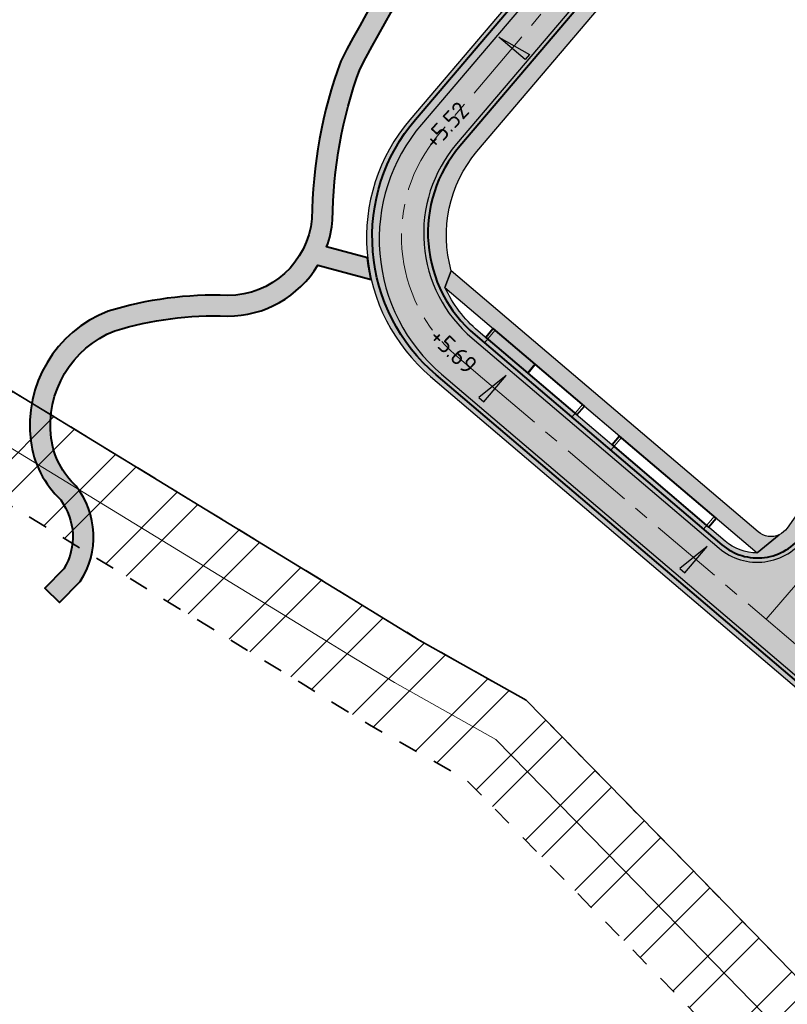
# Model space of a CAD drawing. Header units: metres. Extents: x 207669 to 209690, y 476021 to 477293.
# Tile 3 of 49: x 207776 to 207854, y 477030 to 477130. Entities that reach past the tile are written whole.
import ezdxf
from ezdxf.lldxf.tags import DXFTag

# ---------------------------------------------------------------- set-up
doc = ezdxf.new("R2010")
doc.units = ezdxf.units.M
doc.linetypes.add('AM-AS', pattern=[16, 10, -2, 2, -2])
doc.linetypes.add('NLCS-HIDDEN', pattern=[4, 2, -2])
doc.layers.get('0').update_dxf_attribs({"linetype": 'CONTINUOUS'})
for name, color, linetype, lineweight, true_color in [('B-OI-KL-BRANDSTOF_Orientatieverzoek_gasunieoost_0000541420-G', 40, 'KL-BRANDSTOF-N', 18, 0xffbf00), ('N-WE-AM-AS_WEG-G', 7, 'AM-AS', 18, 0xd60000), ('N-WE-VH-FUNDERING_GRANULAAT-G', 7, 'CONTINUOUS', 40, 0x99004c), ('N-WE-VH-FUNDERING_GRANULAAT_2-G', 7, 'CONTINUOUS', 15, 0x99004c), ('N-WE-VH-FUNDERING_ZANDBED-BREED-G', 7, 'CONTINUOUS', 30, 0xa57c00), ('N-WE-VH-FUNDERING_ZANDBED_BREED-A', 7, 'CONTINUOUS', 40, 0xa57c00), ('N-WE-VH-FUNDERING_ZANDBED_LANGSPARKEERVAKKEN-G', 1, 'CONTINUOUS', 40, 0xff0000), ('N-WE-VH-FUNDERING_ZANDBED_OVERIG-A', 7, 'CONTINUOUS', 40, 0x0007d1), ('N-WE-VH-FUNDERING_ZANDBED_OVERIG-G', 7, 'CONTINUOUS', 40, 0x0007d1), ('N-WE-VH-FUNDERING_ZANDBED_SMAL-A', 7, 'CONTINUOUS', 40, 0xa4de1b), ('N-WE-VH-FUNDERING_ZANDBED_SMAL-G', 7, 'CONTINUOUS', 30, 0x931077), ('N-WE-VH-FUNDERING_ZANDBED_VOETPAD-A', 220, 'CONTINUOUS', 40, 0xff00bf), ('T-WE-AL-HOOGTELABEL_WEG_ASFALT', 7, 'CONTINUOUS', 18, 0x0b05c2)]:
    doc.layers.add(name, color=color, linetype=linetype, lineweight=lineweight, true_color=true_color)
for name, color, linetype, lineweight in [('B-OI-KL-VEILIGHEIDSZONE-G', 252, 'NLCS-HIDDEN', 35), ('N-WE-IE-TERREINAFSCHEIDING_KUNSTMATIG_HEKWERK_HOOG-G', 210, 'IE-TERREINAFSCHEIDING-KUNSTMATIG', 35), ('T-WE-VH-KANTVERHARDING_BOUWWEG-G', 60, 'CONTINUOUS', 25), ('T-WE-VH-VERHARDING_ASFALT_BOUWWEG-70MM-A', 252, 'CONTINUOUS', 18), ('T-WE-VH-VERKANTING-S', 7, 'CONTINUOUS', 25)]:
    doc.layers.add(name, color=color, linetype=linetype, lineweight=lineweight)
doc.styles.add('NLCS-ISO-M200-T18', font='NLCS-ISO.ttf', dxfattribs={"height": 0.36})
doc.styles.get("Standard").update_dxf_attribs({"font": 'isocp.shx'})
doc.linetypes.add('IE-TERREINAFSCHEIDING-KUNSTMATIG', pattern='A,4,[82,NLCS.shx,S=0.75,R=90,X=0,Y=0],4,-2', length=10)
tags = doc.linetypes.add('KL-BRANDSTOF-N', pattern='A,4,-0.5,[105,NLCS.SHX,S=0.5,R=0,X=0.75,Y=0],-2,4,-1,["B",Standard,S=1,R=0,X=-0.15,Y=-0.5],-1.5', length=13).pattern_tags.tags
tags[18] = DXFTag(74, 10)

# ---------------------------------------------------------------- blocks, each defined once
blk = doc.blocks.new('A$C78FE763D')
at = {"layer": 'B-OI-KL-VEILIGHEIDSZONE-G'}
h = blk.add_hatch(dxfattribs=at)
h.set_pattern_fill('ANSI32', color=256, scale=0.75)
h.set_pattern_definition([(45, (0, 0), (-5.051394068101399, 5.051394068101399), []), (45, (3.3675975, 0), (-5.051394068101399, 5.051394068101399), [])])
h.paths.add_polyline_path([(209050.9375881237, 476518.5396431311), (209043.125532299, 476518.8796438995), (209004.4717691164, 476520.7480644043), (208998.0385089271, 476520.8455989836), (208994.4349887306, 476520.9688748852), (208992.935653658, 476521.1809657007), (208987.1141704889, 476522.9398933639), (208984.2464321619, 476523.7645453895), (208982.2472676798, 476524.1575529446), (208961.5809573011, 476528.4629516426), (208946.5220461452, 476532.563855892), (208941.2051906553, 476533.782514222), (208903.1010240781, 476542.5168446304), (208854.3198681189, 476553.4830269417), (208805.5441397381, 476564.3659582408), (208756.842541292, 476575.5088327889), (208708.1580406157, 476586.8421821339), (208659.4445053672, 476597.9561975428), (208645.9421921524, 476601.2015875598), (208635.8122818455, 476603.0898383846), (208626.3864741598, 476604.9618731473), (208620.0089611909, 476606.6876323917), (208616.8738774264, 476607.6539789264), (208608.5085805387, 476607.3317409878), (208607.7147462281, 476607.388227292), (208593.7159588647, 476606.8106741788), (208573.1718238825, 476606.1685136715), (208551.5354744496, 476605.2313140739), (208514.8965904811, 476605.0346582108), (208505.7717838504, 476604.8736203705), (208485.9502657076, 476604.3007499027), (208475.047726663, 476604.1278963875), (208473.2836551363, 476604.2170161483), (208435.3275707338, 476609.0187374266), (208410.2766025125, 476612.2382755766), (208386.3403179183, 476615.1490799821), (208372.1225659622, 476616.7944344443), (208370.8679237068, 476617.0666386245), (208366.7919455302, 476618.1427362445), (208347.1206601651, 476622.9592522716), (208332.5732144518, 476626.4223583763), (208314.8127730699, 476630.7675542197), (208307.5733359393, 476632.8400167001), (208304.1866016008, 476633.9158244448), (208301.7785627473, 476634.9618108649), (208265.737801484, 476652.8223577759), (208252.2084358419, 476659.8116686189), (208236.1466094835, 476668.5299794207), (208217.2765463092, 476679.2130734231), (208211.238871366, 476682.4328276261), (208206.9135463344, 476684.6223727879), (208201.0043056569, 476689.0424139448), (208194.8743833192, 476694.0181090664), (208188.0278762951, 476699.6469287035), (208179.7819454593, 476706.5954438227), (208167.5172268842, 476716.7875479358), (208160.0162014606, 476723.1235963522), (208143.7253530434, 476737.7180011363), (208140.7841958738, 476740.296256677), (208137.2494930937, 476743.7516149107), (208127.3442713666, 476753.6668096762), (208117.6775741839, 476763.4073517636), (208110.7673497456, 476770.4858983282), (208107.1789824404, 476774.0473304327), (208073.4188309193, 476808.9680776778), (208037.0226775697, 476846.8302774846), (208005.6460867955, 476879.2423167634), (207982.4240652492, 476903.0248457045), (207966.6406611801, 476918.9412363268), (207943.1172987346, 476943.0761142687), (207919.053827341, 476967.866388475), (207894.2855795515, 476993.4698702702), (207890.7679384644, 476996.8277555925), (207867.5642186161, 477020.3765344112), (207844.3344498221, 477044.2101672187), (207827.8124503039, 477061.0787171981), (207816.9714566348, 477067.1797366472), (207812.3269095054, 477070.0203660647), (207810.1095525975, 477071.3769726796), (207764.5498415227, 477099.2176252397), (207755.4859131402, 477103.8493892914), (207745.7668134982, 477107.4289707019), (207725.8028753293, 477114.6722316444), (207702.275920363, 477123.4861027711), (207695.2540454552, 477126.1533678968), (207691.7030862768, 477116.8050691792), (207698.746329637, 477114.1296872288), (207722.3433746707, 477105.2895583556), (207742.3334365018, 477098.036819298), (207751.4683368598, 477094.6724007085), (207759.6604084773, 477090.4861647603), (207804.8906974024, 477062.8468173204), (207807.1093404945, 477061.4894239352), (207811.9087933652, 477058.5540533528), (207821.6657996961, 477053.0630728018), (207837.1818001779, 477037.2216227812), (207860.4220313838, 477013.3772555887), (207883.7523115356, 476989.7000344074), (207887.2366704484, 476986.3739197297), (207911.8724226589, 476960.9074015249), (207935.9489512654, 476936.1036757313), (207959.5095888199, 476911.9305536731), (207975.2961847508, 476896.0109442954), (207998.4761632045, 476872.2714732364), (208029.8255724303, 476839.8875125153), (208066.2194190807, 476802.0277123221), (208100.0612675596, 476767.0224595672), (208103.6669002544, 476763.4438916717), (208110.5506758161, 476756.3924382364), (208120.2579786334, 476746.6109803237), (208130.2167569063, 476736.6421750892), (208133.9880541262, 476732.9555333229), (208137.0928969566, 476730.2337888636), (208153.4520485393, 476715.5781936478), (208161.0950231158, 476709.1222420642), (208173.3643045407, 476698.9263461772), (208181.6303737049, 476691.9608612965), (208188.5478666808, 476686.2736809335), (208194.855944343, 476681.1533760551), (208201.6207036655, 476676.093417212), (208206.6273786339, 476673.5589623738), (208212.4597036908, 476670.4487165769), (208231.2976405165, 476659.7838105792), (208247.5278141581, 476650.9741213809), (208261.222448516, 476643.899432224), (208297.5636872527, 476625.889979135), (208300.6716483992, 476624.5399655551), (208304.6829140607, 476623.2657732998), (208312.2474769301, 476621.1002357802), (208330.2270355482, 476616.7014316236), (208344.7735898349, 476613.2385377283), (208364.3263044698, 476608.4510537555), (208368.5303262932, 476607.3411513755), (208370.4836840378, 476606.9173555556), (208385.1619320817, 476605.2187100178), (208409.0356474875, 476602.3155144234), (208434.0626792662, 476599.0990525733), (208472.4025948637, 476594.2487738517), (208474.874523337, 476594.1238936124), (208486.1739842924, 476594.3030400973), (208506.0044661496, 476594.8761696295), (208515.0116595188, 476595.035131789), (208551.7787755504, 476595.2324759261), (208573.5444261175, 476596.1752763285), (208594.0782911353, 476596.8171158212), (208607.5655037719, 476597.3735627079), (208608.3456694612, 476597.3180490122), (208615.5563725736, 476597.5958110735), (208617.2292888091, 476597.0801576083), (208624.1037758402, 476595.2199168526), (208633.9219681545, 476593.2699516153), (208643.8560578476, 476591.4182024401), (208657.1637446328, 476588.2195924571), (208705.9122093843, 476577.097607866), (208754.5937087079, 476565.764957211), (208803.3401102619, 476554.6118317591), (208852.1343818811, 476543.7247630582), (208900.8872259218, 476532.7649453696), (208938.9710593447, 476524.0352757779), (208944.0902038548, 476522.8619341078), (208959.2452926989, 476518.7348383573), (208980.2629823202, 476514.3562370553), (208981.8958178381, 476514.0352446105), (208984.2860795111, 476513.3478966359), (208990.776596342, 476511.3868242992), (208993.5612612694, 476510.9929151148), (208997.7917410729, 476510.8481910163), (209004.1544808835, 476510.7517255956), (209042.666717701, 476508.8901461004), (209050.5027740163, 476508.5491007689)])
at = {"layer": 'B-OI-KL-BRANDSTOF_Orientatieverzoek_gasunieoost_0000541420-G', "flags": 128}
blk.add_lwpolyline([(209050.72018107, 476513.54437195), (209042.896125, 476513.884895), (209004.313125, 476515.749895), (208997.915125, 476515.846895), (208993.998125, 476515.980895), (208991.856125, 476516.2838949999), (208985.700125, 476518.1438949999), (208983.071125, 476518.899895), (208981.255125, 476519.2568949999), (208960.413125, 476523.5988949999), (208945.306125, 476527.7128949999), (208940.088125, 476528.9088949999), (208901.994125, 476537.640895), (208853.227125, 476548.6038949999), (208804.442125, 476559.488895), (208755.718125, 476570.6368949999), (208707.035125, 476581.9698949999), (208658.304125, 476593.0878949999), (208644.899125, 476596.309895), (208634.867125, 476598.179895), (208625.245125, 476600.090895), (208618.619125, 476601.883895), (208616.215125, 476602.624895), (208608.427125, 476602.324895), (208607.640125, 476602.380895), (208593.897125, 476601.813895), (208573.358125, 476601.171895), (208551.657125, 476600.231895), (208514.954125, 476600.0348949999), (208505.888125, 476599.874895), (208486.062125, 476599.301895), (208474.961125, 476599.1258949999), (208472.843125, 476599.232895), (208434.695125, 476604.058895), (208409.656125, 476607.276895), (208385.751125, 476610.183895), (208371.303125, 476611.855895), (208369.699125, 476612.203895), (208365.559125, 476613.296895), (208345.947125, 476618.0988949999), (208331.400125, 476621.5618949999), (208313.530125, 476625.933895), (208306.128125, 476628.052895), (208302.429125, 476629.227895), (208299.671125, 476630.4258949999), (208263.480125, 476648.3608949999), (208249.868125, 476655.3928949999), (208233.722125, 476664.156895), (208214.868125, 476674.830895), (208208.933125, 476677.9958949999), (208204.267125, 476680.357895), (208197.930125, 476685.097895), (208191.711125, 476690.145895), (208184.829125, 476695.803895), (208176.573125, 476702.760895), (208164.306125, 476712.954895), (208156.734125, 476719.350895), (208140.409125, 476733.975895), (208137.386125, 476736.6258949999), (208133.733125, 476740.1968949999), (208123.801125, 476750.138895), (208114.114125, 476759.899895), (208107.217125, 476766.964895), (208103.620125, 476770.5348949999), (208069.819125, 476805.497895), (208033.424125, 476843.358895), (208002.061125, 476875.7568949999), (207978.860125, 476899.5178949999), (207963.075125, 476915.4358949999), (207939.533125, 476939.589895), (207915.463125, 476964.3868949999), (207890.761125, 476989.921895), (207887.260125, 476993.263895), (207863.993125, 477016.8768949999), (207840.758125, 477040.715895), (207824.739125, 477057.070895), (207814.440125, 477062.866895), (207809.718125, 477065.754895), (207807.500125, 477067.111895), (207762.105125, 477094.851895), (207753.477125, 477099.260895), (207744.050125, 477102.732895), (207724.073125, 477109.980895), (207700.511125, 477118.807895), (207693.478565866, 477121.479218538)], dxfattribs=at)
at = {"layer": 'B-OI-KL-VEILIGHEIDSZONE-G', "flags": 128}
blk.add_lwpolyline([(209050.9375881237, 476518.5396431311), (209043.125532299, 476518.8796438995), (209004.4717691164, 476520.7480644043), (208998.0385089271, 476520.8455989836), (208994.4349887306, 476520.9688748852), (208992.935653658, 476521.1809657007), (208987.1141704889, 476522.9398933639), (208984.2464321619, 476523.7645453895), (208982.2472676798, 476524.1575529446), (208961.5809573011, 476528.4629516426), (208946.5220461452, 476532.563855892), (208941.2051906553, 476533.782514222), (208903.1010240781, 476542.5168446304), (208854.3198681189, 476553.4830269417), (208805.5441397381, 476564.3659582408), (208756.842541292, 476575.5088327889), (208708.1580406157, 476586.8421821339), (208659.4445053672, 476597.9561975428), (208645.9421921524, 476601.2015875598), (208635.8122818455, 476603.0898383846), (208626.3864741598, 476604.9618731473), (208620.0089611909, 476606.6876323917), (208616.8738774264, 476607.6539789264), (208608.5085805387, 476607.3317409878), (208607.7147462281, 476607.388227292), (208593.7159588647, 476606.8106741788), (208573.1718238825, 476606.1685136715), (208551.5354744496, 476605.2313140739), (208514.8965904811, 476605.0346582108), (208505.7717838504, 476604.8736203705), (208485.9502657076, 476604.3007499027), (208475.047726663, 476604.1278963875), (208473.2836551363, 476604.2170161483), (208435.3275707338, 476609.0187374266), (208410.2766025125, 476612.2382755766), (208386.3403179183, 476615.1490799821), (208372.1225659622, 476616.7944344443), (208370.8679237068, 476617.0666386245), (208366.7919455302, 476618.1427362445), (208347.1206601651, 476622.9592522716), (208332.5732144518, 476626.4223583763), (208314.8127730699, 476630.7675542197), (208307.5733359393, 476632.8400167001), (208304.1866016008, 476633.9158244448), (208301.7785627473, 476634.9618108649), (208265.737801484, 476652.8223577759), (208252.2084358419, 476659.8116686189), (208236.1466094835, 476668.5299794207), (208217.2765463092, 476679.2130734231), (208211.238871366, 476682.4328276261), (208206.9135463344, 476684.6223727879), (208201.0043056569, 476689.0424139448), (208194.8743833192, 476694.0181090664), (208188.0278762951, 476699.6469287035), (208179.7819454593, 476706.5954438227), (208167.5172268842, 476716.7875479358), (208160.0162014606, 476723.1235963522), (208143.7253530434, 476737.7180011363), (208140.7841958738, 476740.296256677), (208137.2494930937, 476743.7516149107), (208127.3442713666, 476753.6668096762), (208117.6775741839, 476763.4073517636), (208110.7673497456, 476770.4858983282), (208107.1789824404, 476774.0473304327), (208073.4188309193, 476808.9680776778), (208037.0226775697, 476846.8302774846), (208005.6460867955, 476879.2423167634), (207982.4240652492, 476903.0248457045), (207966.6406611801, 476918.9412363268), (207943.1172987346, 476943.0761142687), (207919.053827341, 476967.866388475), (207894.2855795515, 476993.4698702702), (207890.7679384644, 476996.8277555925), (207867.5642186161, 477020.3765344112), (207844.3344498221, 477044.2101672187), (207827.8124503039, 477061.0787171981), (207816.9714566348, 477067.1797366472), (207812.3269095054, 477070.0203660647), (207810.1095525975, 477071.3769726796), (207764.5498415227, 477099.2176252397), (207755.4859131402, 477103.8493892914), (207745.7668134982, 477107.4289707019), (207725.8028753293, 477114.6722316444), (207702.275920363, 477123.4861027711), (207695.2540454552, 477126.1533678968), (207691.7030862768, 477116.8050691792), (207698.746329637, 477114.1296872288), (207722.3433746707, 477105.2895583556), (207742.3334365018, 477098.036819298), (207751.4683368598, 477094.6724007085), (207759.6604084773, 477090.4861647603), (207804.8906974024, 477062.8468173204), (207807.1093404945, 477061.4894239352), (207811.9087933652, 477058.5540533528), (207821.6657996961, 477053.0630728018), (207837.1818001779, 477037.2216227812), (207860.4220313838, 477013.3772555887), (207883.7523115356, 476989.7000344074), (207887.2366704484, 476986.3739197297), (207911.8724226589, 476960.9074015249), (207935.9489512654, 476936.1036757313), (207959.5095888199, 476911.9305536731), (207975.2961847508, 476896.0109442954), (207998.4761632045, 476872.2714732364), (208029.8255724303, 476839.8875125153), (208066.2194190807, 476802.0277123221), (208100.0612675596, 476767.0224595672), (208103.6669002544, 476763.4438916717), (208110.5506758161, 476756.3924382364), (208120.2579786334, 476746.6109803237), (208130.2167569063, 476736.6421750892), (208133.9880541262, 476732.9555333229), (208137.0928969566, 476730.2337888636), (208153.4520485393, 476715.5781936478), (208161.0950231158, 476709.1222420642), (208173.3643045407, 476698.9263461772), (208181.6303737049, 476691.9608612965), (208188.5478666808, 476686.2736809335), (208194.855944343, 476681.1533760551), (208201.6207036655, 476676.093417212), (208206.6273786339, 476673.5589623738), (208212.4597036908, 476670.4487165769), (208231.2976405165, 476659.7838105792), (208247.5278141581, 476650.9741213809), (208261.222448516, 476643.899432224), (208297.5636872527, 476625.889979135), (208300.6716483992, 476624.5399655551), (208304.6829140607, 476623.2657732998), (208312.2474769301, 476621.1002357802), (208330.2270355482, 476616.7014316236), (208344.7735898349, 476613.2385377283), (208364.3263044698, 476608.4510537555), (208368.5303262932, 476607.3411513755), (208370.4836840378, 476606.9173555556), (208385.1619320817, 476605.2187100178), (208409.0356474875, 476602.3155144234), (208434.0626792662, 476599.0990525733), (208472.4025948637, 476594.2487738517), (208474.874523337, 476594.1238936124), (208486.1739842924, 476594.3030400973), (208506.0044661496, 476594.8761696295), (208515.0116595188, 476595.035131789), (208551.7787755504, 476595.2324759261), (208573.5444261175, 476596.1752763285), (208594.0782911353, 476596.8171158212), (208607.5655037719, 476597.3735627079), (208608.3456694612, 476597.3180490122), (208615.5563725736, 476597.5958110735), (208617.2292888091, 476597.0801576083), (208624.1037758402, 476595.2199168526), (208633.9219681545, 476593.2699516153), (208643.8560578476, 476591.4182024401), (208657.1637446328, 476588.2195924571), (208705.9122093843, 476577.097607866), (208754.5937087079, 476565.764957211), (208803.3401102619, 476554.6118317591), (208852.1343818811, 476543.7247630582), (208900.8872259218, 476532.7649453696), (208938.9710593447, 476524.0352757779), (208944.0902038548, 476522.8619341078), (208959.2452926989, 476518.7348383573), (208980.2629823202, 476514.3562370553), (208981.8958178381, 476514.0352446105), (208984.2860795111, 476513.3478966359), (208990.776596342, 476511.3868242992), (208993.5612612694, 476510.9929151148), (208997.7917410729, 476510.8481910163), (209004.1544808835, 476510.7517255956), (209042.666717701, 476508.8901461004), (209050.5027740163, 476508.5491007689)], close=True, dxfattribs=at)
blk = doc.blocks.new('A$C2E540381')
h = blk.add_hatch(color=256)
h.dxf.hatch_style = 1
h.paths.add_polyline_path([(0, 0), (7.001237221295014, 0), (-2.91038304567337e-11, 1.869999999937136)])
at = {"flags": 128}
blk.add_lwpolyline([(0, 0), (7.001237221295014, 0), (-2.91038304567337e-11, 1.869999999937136)], close=True, dxfattribs=at)

msp = doc.modelspace()

# ---------------------------------------------------------------- hatches: boundary and pattern name
at = {"layer": 'N-WE-VH-FUNDERING_ZANDBED_BREED-A', "transparency": 33554559}
h = msp.add_hatch(color=256, dxfattribs=at)
h.dxf.hatch_style = 1
edge = h.paths.add_edge_path(flags=16)
edge.add_arc((208018.7845404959, 476941.9416020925), 23.79784241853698, 2.319868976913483, 68.45130498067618, ccw=False)
edge.add_arc((207992.9401543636, 476940.8946074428), 49.6634275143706, -44.537330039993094, 2.319868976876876, ccw=False)
edge.add_arc((207975.0359779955, 476959.1559325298), 75.23482617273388, 302.0107321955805, 315.1130849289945, ccw=False)
edge.add_line((208014.9163120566, 476895.3606503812), (208013.122737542, 476893.0276360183))
edge.add_arc((208012.7492379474, 476898.1139409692), 5.100000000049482, 234.31241061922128, 274.1998286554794, ccw=False)
edge.add_line((208009.774074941, 476893.9716704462), (207985.8857599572, 476911.1293212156))
edge.add_arc((207988.8317546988, 476915.2309812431), 5.049999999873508, 214.057908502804, 234.31241061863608, ccw=False)
edge.add_line((207984.6479712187, 476912.4028271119), (207974.9491909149, 476926.7505588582))
edge.add_arc((207979.174397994, 476929.6067145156), 5.10000000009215, 174.1134030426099, 214.0579085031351, ccw=False)
edge.add_line((207974.1012911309, 476930.1297697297), (207976.5079837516, 476932.3365274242))
edge.add_line((207976.5079837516, 476932.3365274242), (207987.8577930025, 476944.791240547))
edge.add_arc((208049.9804324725, 476888.2579610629), 83.99544049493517, 116.50385453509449, 137.6969592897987, ccw=False)
edge.add_arc((208020.7404048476, 476946.8945045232), 18.47274637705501, 68.45130498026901, 116.50385453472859, ccw=False)
edge = h.paths.add_edge_path(flags=16)
edge.add_arc((207950.9388624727, 477049.6280640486), 37.53249998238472, 305.8214969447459, 358.8807534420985, ccw=False)
edge.add_arc((208022.9212658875, 476938.7720458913), 94.70726443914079, 121.8779908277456, 149.2630944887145)
edge.add_arc((207938.4936721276, 476988.9750646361), 3.518809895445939, 313.33145217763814, 329.26309448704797, ccw=False)
edge.add_arc((207939.535906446, 476987.870288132), 1.999999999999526, 214.0579085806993, 313.33145217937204, ccw=False)
edge.add_line((207937.878962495, 476986.7502270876), (207937.0909030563, 476984.8804810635))
edge.add_arc((207938.4964469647, 476989.7829749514), 5.099999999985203, 214.0579084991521, 254.0024146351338, ccw=False)
edge.add_line((207934.2712398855, 476986.9268192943), (207909.4248063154, 477023.6829837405))
edge.add_arc((207913.6500133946, 477026.5391393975), 5.09999999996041, 174.1134017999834, 214.0579084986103, ccw=False)
edge.add_line((207908.5769065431, 477027.0621947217), (207910.7629846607, 477028.895780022))
edge.add_arc((207951.2488938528, 477005.1332987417), 46.94426865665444, 128.6299866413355, 149.5899578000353, ccw=False)
edge.add_arc((207862.439417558, 477114.1293349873), 93.65498082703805, 309.4451683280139, 332.8796175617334)
edge.add_arc((207965.0096183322, 477061.8722859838), 21.46109186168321, 30.11757463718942, 153.5374305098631, ccw=False)
edge.add_arc((207952.0866587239, 477053.779186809), 36.7039722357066, -7.647124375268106, 30.923212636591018, ccw=False)
edge = h.paths.add_edge_path(flags=16)
edge.add_arc((207924.3592697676, 477029.9185181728), 85.2596023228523, 121.1031986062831, 145.2237219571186)
edge.add_arc((207852.6855038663, 477079.6890865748), 1.999999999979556, 294.3579977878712, 325.2237219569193, ccw=False)
edge.add_line((207853.5103773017, 477077.8671140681), (207851.2906661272, 477076.0183202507))
edge.add_arc((207851.3290830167, 477081.1181755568), 5.099999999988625, 229.6238971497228, 269.5684026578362, ccw=False)
edge.add_line((207848.0252916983, 477077.2329518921), (207822.9577107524, 477098.549113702))
edge.add_arc((207831.4439198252, 477108.5288058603), 13.10000000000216, 205.0134647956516, 229.6238971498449, ccw=False)
edge.add_line((207819.572589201, 477102.9897166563), (207820.2180752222, 477104.672360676))
edge.add_arc((207833.0127928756, 477108.2725821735), 13.2915911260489, 140.0836640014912, 195.7157219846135, ccw=False)
edge.add_line((207822.8183786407, 477116.8013753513), (207868.0195344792, 477169.9574566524))
edge.add_arc((207886.4104747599, 477151.8822228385), 25.78644531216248, 84.96140506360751, 135.4960267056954, ccw=False)
edge.add_arc((207882.984591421, 477140.0828944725), 37.91560423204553, 49.257470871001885, 81.36805577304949, ccw=False)
edge.add_arc((207894.6428723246, 477152.9501516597), 20.56242125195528, 2.0518782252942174, 50.469494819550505, ccw=False)
edge.add_arc((207879.2698302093, 477153.7302654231), 35.92230591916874, 335.5284907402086, 359.92999724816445, ccw=False)
edge.add_arc((207826.0890470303, 477182.593217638), 96.37526378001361, 304.2401094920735, 333.00668583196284, ccw=False)
edge = h.paths.add_edge_path()
edge.add_arc((207965.005917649, 477061.8894530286), 28.7200000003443, 32.12410697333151, 153.0069464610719)
edge.add_arc((207862.4447317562, 477114.131325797), 86.3800005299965, 309.1708019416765, 333.0069464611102, ccw=False)
edge.add_arc((207951.2488955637, 477005.1333027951), 54.21426865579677, 129.1708019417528, 146.2481467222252)
edge.add_arc((207901.9319495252, 477038.0881400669), 5.100000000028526, 293.9446099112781, 326.2481467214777, ccw=False)
edge.add_line((207904.0018013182, 477033.4270550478), (207901.8935327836, 477032.9882847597))
edge.add_arc((207901.9319495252, 477038.0881400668), 5.099999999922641, 229.6238969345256, 269.5684043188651, ccw=False)
edge.add_line((207898.6281581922, 477034.2029164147), (207860.5092017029, 477066.6172866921))
edge.add_arc((207863.8129930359, 477070.5025103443), 5.099999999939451, 189.6793914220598, 229.6238969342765, ccw=False)
edge.add_line((207858.7855965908, 477069.6450227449), (207858.8798555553, 477071.7964016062))
edge.add_arc((207863.812993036, 477070.5025103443), 5.100000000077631, 146.1675124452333, 165.3031853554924, ccw=False)
edge.add_arc((207924.3521430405, 477029.9253527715), 77.97999999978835, 122.7259849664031, 146.1675124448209, ccw=False)
edge.add_arc((207826.17520426, 477182.6992009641), 103.6199999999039, 302.7259849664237, 331.4867935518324)
edge.add_arc((207879.2491134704, 477153.8665777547), 43.21999999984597, 331.4867935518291, 356.8038714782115)
edge.add_arc((207894.6750815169, 477153.0051778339), 27.76999999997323, 356.8038714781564, 407.9181540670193)
edge.add_arc((207883.0137495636, 477140.0911026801), 45.17000000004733, 47.91815406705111, 74.77564179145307)
edge.add_arc((207886.2699822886, 477152.0559239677), 32.76999999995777, 74.77564179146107, 139.62389708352)
edge.add_line((207861.3055157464, 477173.2844027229), (207816.0074426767, 477120.0143477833))
edge.add_arc((207830.1009010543, 477108.03000671), 18.50000000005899, 139.6238970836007, 229.6238971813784)
edge.add_line((207818.1165600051, 477093.936548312), (207901.3480945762, 477023.1607977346))
edge.add_arc((207895.4530943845, 477016.22833982), 9.099999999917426, 34.05790846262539, 49.62389718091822, ccw=False)
edge.add_line((207902.9921893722, 477021.3246175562), (207979.2186577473, 476908.5602402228))
edge.add_arc((207988.249002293, 476914.664572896), 10.8999999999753, 214.0579084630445, 234.3124106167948)
edge.add_line((207981.8903205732, 476905.8114849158), (208074.1329226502, 476839.5587436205))
edge.add_arc((208081.6583349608, 476850.0362514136), 12.89999999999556, 234.3124106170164, 299.0336792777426)
edge.add_line((208087.9190100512, 476838.757335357), (208106.6218757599, 476849.1388795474))
edge.add_line((208106.6218757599, 476849.1388795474), (208104.8438712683, 476852.3420426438))
edge.add_line((208104.8438712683, 476852.3420426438), (208121.1081889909, 476861.1922391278))
edge.add_line((208121.1081889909, 476861.1922391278), (208119.0545768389, 476864.9610650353))
edge.add_line((208119.0545768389, 476864.9610650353), (208083.0215202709, 476844.9599178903))
edge.add_arc((208080.5463696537, 476849.4190242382), 5.100000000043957, 234.31241061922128, 299.03367927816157, ccw=False)
edge.add_line((208077.5712066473, 476845.2767537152), (208023.5008730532, 476884.1124732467))
edge.add_arc((208026.4760360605, 476888.2547437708), 5.10000000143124, 194.3679054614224, 234.3124106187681, ccw=False)
edge.add_line((208021.5355522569, 476886.9891925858), (208021.4536448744, 476889.1410771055))
edge.add_arc((208026.4760360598, 476888.2547437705), 5.099999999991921, 125.81933538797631, 169.9916992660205, ccw=False)
edge.add_arc((207976.3685280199, 476957.6811223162), 80.51999999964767, 305.8193353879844, 314.6490656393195)
edge.add_arc((207992.9537240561, 476940.8915043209), 56.91999999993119, 314.6490656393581, 362.324848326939)
edge.add_arc((208018.7824468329, 476941.9401127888), 31.0699999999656, 2.324848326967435, 68.30494295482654)
edge.add_arc((208020.7416798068, 476946.864684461), 25.76999999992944, 68.3049429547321, 116.5152425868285)
edge.add_arc((208049.983229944, 476888.2542608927), 91.2700000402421, 116.5152425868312, 137.6969596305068)
edge.add_line((207982.4803595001, 476949.6836951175), (207973.6291480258, 476939.9573776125))
edge.add_arc((207969.8572115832, 476943.3899415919), 5.099999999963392, 278.37862011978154, 317.6969596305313, ccw=False)
edge.add_line((207970.600352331, 476938.3443750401), (207968.4516676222, 476938.4874477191))
edge.add_arc((207969.8572115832, 476943.3899415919), 5.099999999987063, 214.057908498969, 254.0024140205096, ccw=False)
edge.add_line((207965.632004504, 476940.5337859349), (207943.8047829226, 476972.8235285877))
edge.add_arc((207948.0299900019, 476975.6796842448), 5.099999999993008, 174.113402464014, 214.0579084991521, ccw=False)
edge.add_line((207942.9568831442, 476976.2027395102), (207943.6250031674, 476978.2499159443))
edge.add_arc((207948.0299900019, 476975.6796842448), 5.100000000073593, 134.6952792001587, 149.7371965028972, ccw=False)
edge.add_arc((207928.428011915, 476995.4912807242), 22.76999999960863, 314.6952792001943, 329.018669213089)
edge.add_arc((208022.9492039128, 476938.7391286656), 87.4800000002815, 122.98218495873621, 149.0186692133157, ccw=False)
edge.add_arc((207950.9279627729, 477049.7176438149), 44.82000000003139, 302.9821849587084, 355.6324594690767)
edge.add_line((207995.6178079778, 477046.3044143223), (207995.8201418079, 477048.9535967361))
edge.add_line((207995.8201418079, 477048.9535967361), (207995.9330327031, 477050.431691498))
edge.add_arc((207952.0907191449, 477053.7801899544), 43.97000000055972, 355.6324594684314, 392.1241069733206)
at = {"layer": 'N-WE-VH-FUNDERING_ZANDBED_OVERIG-A', "transparency": 33554559}
h = msp.add_hatch(color=256, dxfattribs=at)
h.dxf.hatch_style = 1
h.paths.add_polyline_path([(207828.7543976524, 477095.1819861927), (207824.488269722, 477098.8096786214), (207823.7173850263, 477097.9031263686), (207827.9835129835, 477094.2754339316)])
at = {"layer": 'N-WE-VH-FUNDERING_ZANDBED_SMAL-A', "transparency": 33554559}
h = msp.add_hatch(color=256, dxfattribs=at)
h.dxf.hatch_style = 1
edge = h.paths.add_edge_path()
edge.add_line((207820.2180752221, 477104.6723606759), (207819.572589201, 477102.9897166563))
edge.add_line((207819.572589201, 477102.9897166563), (207851.2906661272, 477076.0183202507))
edge.add_line((207851.2906661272, 477076.0183202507), (207853.5103773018, 477077.8671140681))
edge.add_arc((207852.6855038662, 477079.6890865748), 2.000000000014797, 229.6238974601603, 294.3579977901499, ccw=False)
edge.add_line((207851.3898994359, 477078.1654694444), (207820.2180752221, 477104.6723606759))
at = {"layer": 'N-WE-VH-FUNDERING_ZANDBED_VOETPAD-A', "transparency": 33554559}
h = msp.add_hatch(color=256, dxfattribs=at)
h.dxf.hatch_style = 1
edge = h.paths.add_edge_path()
edge.add_line((207872.0670027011, 477193.4643529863), (207870.1318314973, 477194.279897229))
edge.add_arc((207849.4051517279, 477203.0147958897), 22.49208102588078, 331.34563144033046, 337.14785587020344, ccw=False)
edge.add_arc((207849.3916992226, 477203.0253815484), 22.508962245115, 312.26379842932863, 331.3384063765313, ccw=False)
edge.add_arc((208089.0824734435, 476903.6377611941), 361.0538938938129, 128.4576635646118, 134.7062322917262)
edge.add_arc((207917.5541598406, 477070.3799068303), 121.9682326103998, 132.5398049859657, 152.8769953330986)
edge.add_arc((207853.7480494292, 477109.5022889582), 47.68849111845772, 159.7789197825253, 179.4704095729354)
edge.add_arc((207797.508491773, 477110.7754224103), 8.5935085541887, 270.0673448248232, 354.44172907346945, ccw=False)
edge.add_arc((207796.1942674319, 477065.215657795), 36.98997651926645, 87.94824266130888, 107.0446731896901)
edge.add_arc((207789.8383834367, 477088.9751027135), 12.44280825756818, 111.1352674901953, 187.2420281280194)
edge.add_arc((207787.5381804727, 477088.729482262), 10.130097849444, 187.5039284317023, 226.3056548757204)
edge.add_arc((207775.4746984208, 477077.6640118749), 6.297201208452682, -30.95584207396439, 36.44719337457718, ccw=False)
edge.add_line((207780.8749513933, 477074.4248745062), (207778.9218470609, 477072.4515381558))
edge.add_line((207778.9218470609, 477072.4515381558), (207780.4144029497, 477070.974284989))
edge.add_line((207780.4144029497, 477070.974284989), (207782.5326539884, 477073.1144787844))
edge.add_arc((207775.4746984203, 477077.6640118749), 8.397201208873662, 327.1943156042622, 397.8425548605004)
edge.add_arc((207787.5381804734, 477088.7294822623), 8.03009785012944, 187.5377677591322, 227.430665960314, ccw=False)
edge.add_arc((207789.8383834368, 477088.9751027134), 10.34280825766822, 111.53763080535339, 187.2151245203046, ccw=False)
edge.add_arc((207796.1942674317, 477065.2156577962), 34.88997651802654, 87.88887365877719, 106.91761471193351, ccw=False)
edge.add_arc((207797.508491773, 477110.7754224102), 10.69350855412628, 269.8448566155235, 328.9757601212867)
edge.add_line((207806.6722867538, 477105.2639809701), (207812.0885673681, 477103.8103106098))
edge.add_arc((207830.1009010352, 477108.0300067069), 18.49999998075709, 186.3259959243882, 193.1847470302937, ccw=False)
edge.add_line((207811.7135463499, 477105.9915791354), (207807.5504693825, 477107.0998529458))
edge.add_arc((207797.5084917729, 477110.7754224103), 10.6935085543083, 339.8963394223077, 354.9682941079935)
edge.add_arc((207853.7480494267, 477109.5022889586), 45.58849111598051, 159.9369866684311, 179.5786679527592, ccw=False)
edge.add_arc((207917.5541598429, 477070.3799068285), 119.8682326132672, 132.5208803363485, 152.8160416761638, ccw=False)
edge.add_arc((208089.0824734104, 476903.6377612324), 358.9538938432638, 128.4468115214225, 134.7125884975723, ccw=False)
edge.add_arc((207849.4051517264, 477203.0147958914), 24.59208102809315, 312.0904600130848, 322.8934827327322)
edge.add_arc((207888.6822111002, 477188.8852867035), 19.67719859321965, 182.0586719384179, 203.9684704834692)
edge.add_arc((207886.2699822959, 477152.0559239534), 32.77000001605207, 114.68090178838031, 118.36419434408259, ccw=False)
edge.add_arc((207890.9328633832, 477189.453350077), 19.86637927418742, 173.829939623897, 202.5578136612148, ccw=False)
edge.add_arc((207849.4051517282, 477203.0147958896), 24.59208102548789, 332.3137429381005, 337.1478558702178)
at = {"layer": 'T-WE-VH-VERHARDING_ASFALT_BOUWWEG-70MM-A'}
h = msp.add_hatch(dxfattribs=at)
h.set_pattern_fill('AVH-BASALTON', color=256, angle=270, pattern_type=2)
h.set_pattern_definition([(270, (207987.6846217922, 477030.1940064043), (0.8659999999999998, -1.5), [1, -2]), (29.99999999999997, (207987.6846217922, 477030.1940064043), (0.8660381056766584, 1.499977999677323), [1, -2]), (329.9999999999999, (207987.6846217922, 477029.1940064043), (1.732038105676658, -2.200032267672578e-05), [1, -2])])
h.paths.add_polyline_path([(207979.9642825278, 476909.0642676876, 0.08860774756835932), (207982.4153493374, 476906.5424738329), (208074.6579514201, 476840.2897325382, 0.2901540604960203), (208087.4822068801, 476839.5442298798), (208106.1850962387, 476849.9257594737), (208103.2731425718, 476855.171788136), (208083.4099652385, 476844.1461808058, -0.2901543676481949), (208076.9978315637, 476844.5189288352), (208022.6760454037, 476883.5352527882, -0.5128048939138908), (208022.6735853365, 476893.2800037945, 0.03899533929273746), (208032.1116530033, 476901.2509316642, 0.2110784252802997), (208048.6278607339, 476943.1517930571, 0.2961190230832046), (208029.8243881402, 476969.6942554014, 0.2135158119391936), (208009.772750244, 476968.8503044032, 0.09268673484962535), (207983.3678739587, 476948.8760330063), (207974.4330391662, 476939.0578244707, -0.4857844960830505), (207965.0246350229, 476939.7359519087), (207942.8520466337, 476972.5366072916, -0.3607678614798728), (207943.6020152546, 476980.1610973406, 0.06252926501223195), (207946.9207294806, 476984.387934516, -0.1140968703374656), (207974.6737415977, 477013.1274485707, 0.2338587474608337), (207994.4212927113, 477046.3957993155), (207994.7365174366, 477050.5230764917, 0.1605842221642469), (207988.3125578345, 477076.5233494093, 0.5824978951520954), (207940.4839035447, 477074.380298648, -0.1043814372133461), (207917.7632647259, 477046.2334878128, 0.0750150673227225), (207907.1276252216, 477034.5242228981, -0.4489299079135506), (207898.2472954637, 477033.2797499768), (207859.6681189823, 477066.0854670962, -0.381082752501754), (207858.5701924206, 477073.9958346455, -0.1026960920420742), (207881.5457002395, 477096.5367696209, 0.1261556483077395), (207916.17238607, 477133.8078554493, 0.1109181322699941), (207921.2037527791, 477151.5237929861, 0.2268011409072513), (207912.4820694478, 477172.7251190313, 0.117727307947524), (207894.5602457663, 477182.5179730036, 0.2907551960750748), (207862.2196860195, 477172.5070400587), (207817.1807338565, 477119.5417085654, 0.4142135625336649), (207819.2328479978, 477094.1687144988), (207902.9723610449, 477022.9610053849)])
h.paths.add_polyline_path([(207933.4971353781, 476986.3756419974), (207908.6460157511, 477023.1387386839, -0.3327596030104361), (207908.9913344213, 477030.3205219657, 0.02629151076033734), (207910.3951778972, 477032.2141499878, -0.07558467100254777), (207920.289801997, 477043.1324219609, 0.104381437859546), (207944.0481497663, 477072.5647687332, -0.5824978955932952), (207984.9249647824, 477074.3963295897, -0.1605842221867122), (207990.7481332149, 477050.8276931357), (207990.4329084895, 477046.7004159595, -0.2338587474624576), (207972.4962286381, 477016.4828080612, 0.1134968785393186), (207943.6046455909, 476986.6350936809, -0.5476258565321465)], flags=16)
h.paths.add_polyline_path([(207986.32625549, 476946.1838259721, -0.09268673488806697), (208011.5584937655, 476965.2710418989, -0.2135158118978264), (208028.3457217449, 476965.9775975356, -0.2961190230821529), (208044.6311531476, 476942.9895325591, -0.2110784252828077), (208029.3006028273, 476904.0966296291, -0.04205109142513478), (208019.5889756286, 476895.9956677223, 0.03919080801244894), (208016.8801836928, 476893.7622372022, -0.3624006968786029), (208009.2124471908, 476893.2054081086), (207985.3315629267, 476910.3577218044, -0.0886077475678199), (207983.860922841, 476911.8707981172), (207974.2451368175, 476926.0957536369, -0.3460902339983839), (207974.7783963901, 476933.4942473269)], flags=16)
h.paths.add_polyline_path([(207847.4134532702, 477076.5061948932), (207822.3422986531, 477097.8253955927, -0.4142135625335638), (207820.7462098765, 477117.5599465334), (207865.2669202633, 477169.915831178, -0.2907551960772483), (207893.5098481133, 477178.6583532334, -0.1177273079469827), (207909.8013034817, 477169.7563661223, -0.2268011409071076), (207917.209974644, 477151.7468091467, -0.1109181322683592), (207912.6575576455, 477135.717300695, -0.1261556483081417), (207879.3832126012, 477099.9018323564, 0.0974953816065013), (207856.2151719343, 477077.6355777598, -0.4419701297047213)], flags=16)

# ---------------------------------------------------------------- linework, layer by layer
at = {"layer": 'N-WE-AM-AS_WEG-G', "ltscale": 0.75, "flags": 128}
for points in [[(207852.2075126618, 477069.2791793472), (207855.1737540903, 477072.745087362, 0.03034041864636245), (207856.5984831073, 477074.6426197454, -0.104439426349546), (207880.4644564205, 477098.2193009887, 0.1261556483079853), (207914.4149718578, 477134.7625780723, 0.1109181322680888), (207919.2068637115, 477151.6353010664, 0.2268011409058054), (207911.1416864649, 477171.2407425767, 0.1177273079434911), (207894.0350469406, 477180.5881631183, 0.2907551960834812), (207863.7433031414, 477171.2114356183), (207818.9634718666, 477118.5508275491, 0.4142135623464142), (207820.787573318, 477095.997055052), (207822.9438497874, 477094.1634701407)], [(207822.9438497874, 477094.1634701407), (207904.7769850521, 477024.5768451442), (207982.7128544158, 476909.2836936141), (208075.8278914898, 476842.4043306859, 0.2901543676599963), (208085.4460920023, 476841.8452086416)]]:
    msp.add_lwpolyline(points, format="xyb", dxfattribs=at)
at = {"layer": 'N-WE-IE-TERREINAFSCHEIDING_KUNSTMATIG_HEKWERK_HOOG-G', "flags": 128}
msp.add_lwpolyline([(207770.8884271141, 477095.3442389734), (207810.1095525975, 477071.3769726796), (207816.9714566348, 477067.1787741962), (207827.8124503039, 477061.0787171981), (207844.3344498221, 477044.2101672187), (207867.5642186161, 477020.3765344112), (207890.7679384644, 476996.8277555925), (207894.2855795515, 476993.4698702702), (207919.053827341, 476967.866388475), (207943.1172987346, 476943.0761142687), (207966.6406611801, 476918.9412363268), (207982.4240652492, 476903.0248457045), (207986.6423670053, 476898.7047272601), (208071.5469597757, 476837.7224707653)], dxfattribs=at)
at = {"layer": 'N-WE-VH-FUNDERING_GRANULAAT-G', "flags": 128}
msp.add_lwpolyline([(207979.6328937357, 476908.840255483), (207903.4064253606, 477021.6046328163, 0.06802407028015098), (207901.6719956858, 477023.5417020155), (207818.6690036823, 477094.1231119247, -0.414213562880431), (207816.5712869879, 477120.0599503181), (207861.6102391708, 477173.0252818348, -0.290755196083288), (207894.7703252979, 477183.2898969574, -0.1177273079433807), (207913.0182226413, 477173.3188696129, -0.2268011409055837), (207922.002508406, 477151.4791897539, -0.1109181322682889), (207916.875351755, 477133.4259664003, -0.1261556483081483), (207881.9781977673, 477095.8637570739, 0.1026809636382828), (207859.2374368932, 477073.5544651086, 0.3810998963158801), (207860.2619816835, 477066.1711768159), (207898.3042570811, 477033.8220121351, 0.4484963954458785), (207906.5880787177, 477034.9767961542, -0.07465217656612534), (207917.3211185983, 477046.7761726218, 0.10438144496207), (207939.8601604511, 477074.6980163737, -0.2117460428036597), (207957.6142098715, 477089.1241929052, 0.3196692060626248)], format="xyb", dxfattribs=at)
msp.add_lwpolyline([(207822.6338096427, 477098.1682094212), (207847.7013905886, 477076.8520476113, 0.4418018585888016), (207855.914518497, 477077.9035556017, -0.09735326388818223), (207879.1669638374, 477100.2383386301, 0.1261556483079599), (207912.3060748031, 477135.9082452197, 0.1109181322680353), (207916.8105968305, 477151.7691107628, 0.2268011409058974), (207909.5332268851, 477169.4594908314, 0.1177273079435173), (207893.4048083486, 477178.2723912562, 0.2907551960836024), (207865.5716436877, 477169.6567102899), (207821.0833233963, 477117.3389160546, 0.4142135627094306)], format="xyb", close=True, dxfattribs=at)
at = {"layer": 'N-WE-VH-FUNDERING_GRANULAAT_2-G', "flags": 128}
for points in [[(207823.5839360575, 477097.3602715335), (207832.4513881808, 477089.8198533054), (207833.5461739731, 477091.1073098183), (207824.6787218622, 477098.6477280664)], [(207837.5098906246, 477087.7367721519), (207836.4155178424, 477086.4489644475), (207845.8391586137, 477078.4355924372), (207846.9339286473, 477079.7230623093)]]:
    msp.add_lwpolyline(points, close=True, dxfattribs=at)
at = {"layer": 'N-WE-VH-FUNDERING_ZANDBED-BREED-G', "flags": 128}
msp.add_lwpolyline([(207989.3288357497, 477077.1614553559, 0.5824978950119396), (207939.4146296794, 477074.9249576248, -0.1043814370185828), (207917.0053035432, 477047.1638075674, 0.074652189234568), (207906.1723528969, 477035.2545947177, -0.1418916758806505), (207904.0018013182, 477033.4270550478), (207901.8935327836, 477032.9882847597, -0.1760773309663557), (207898.6281581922, 477034.2029164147), (207860.5092017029, 477066.6172866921, -0.1760773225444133), (207858.7855965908, 477069.6450227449), (207858.8798555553, 477071.7964016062, -0.08368969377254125), (207859.5765816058, 477073.3420205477, -0.1026411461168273), (207882.1944465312, 477095.5272508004, 0.1261556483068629), (207917.2268345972, 477133.2350218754, 0.1109181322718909), (207922.4018862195, 477151.456888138, 0.2268011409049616), (207913.2862992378, 477173.6157449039, 0.1177273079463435), (207894.8753650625, 477183.6758589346, 0.2907551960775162), (207861.3055157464, 477173.2844027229), (207816.0074426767, 477120.0143477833, 0.4142135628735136), (207818.1165600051, 477093.936548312), (207901.3480945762, 477023.1607977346, -0.06802407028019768), (207902.9921893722, 477021.3246175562), (207979.2186577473, 476908.5602402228, 0.08860774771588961)], format="xyb", dxfattribs=at)
msp.add_lwpolyline([(207880.3157680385, 477102.9210506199, 0.105635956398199), (207854.3282747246, 477078.5483394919, -0.1354973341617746), (207853.5103773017, 477077.8671140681), (207851.2906661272, 477076.0183202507, -0.1760773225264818), (207848.0252916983, 477077.2329518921), (207822.9577107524, 477098.549113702, -0.1077979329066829), (207819.572589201, 477102.9897166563), (207820.2180752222, 477104.672360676, -0.2476234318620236), (207822.8183786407, 477116.8013753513), (207868.0195344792, 477169.9574566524, -0.2241433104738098), (207888.675214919, 477177.5690232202, -0.1410329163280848), (207907.7306263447, 477168.8096555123, -0.2144618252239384), (207915.1921093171, 477153.6863763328, -0.1068758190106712), (207911.965140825, 477138.8497840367, -0.1261812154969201)], format="xyb", close=True, dxfattribs=at)
at = {"layer": 'N-WE-VH-FUNDERING_ZANDBED_LANGSPARKEERVAKKEN-G', "flags": 128}
for points in [[(207827.9835129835, 477094.2754339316), (207832.965741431, 477090.03880703), (207833.7366261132, 477090.9453592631), (207828.7543976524, 477095.1819861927), (207827.9835129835, 477094.2754339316)], [(207837.3193346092, 477087.8986004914), (207836.5487407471, 477086.9918009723), (207846.353511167, 477078.6545547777), (207847.1243788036, 477079.5611094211)]]:
    msp.add_lwpolyline(points, close=True, dxfattribs=at)
at = {"layer": 'N-WE-VH-FUNDERING_ZANDBED_OVERIG-G', "flags": 128}
msp.add_lwpolyline([(207828.7543976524, 477095.1819861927), (207824.488269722, 477098.8096786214), (207823.7173850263, 477097.9031263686), (207827.9835129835, 477094.2754339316), (207828.7543976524, 477095.1819861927)], close=True, dxfattribs=at)
at = {"layer": 'N-WE-VH-FUNDERING_ZANDBED_SMAL-G', "flags": 128}
msp.add_lwpolyline([(207820.2180752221, 477104.6723606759), (207819.572589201, 477102.9897166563), (207851.2906661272, 477076.0183202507), (207853.5103773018, 477077.8671140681, -0.2902150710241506), (207851.3898994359, 477078.1654694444)], format="xyb", close=True, dxfattribs=at)
at = {"layer": 'N-WE-VH-FUNDERING_ZANDBED_VOETPAD-A', "flags": 128}
msp.add_lwpolyline([(207835.0911631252, 477160.2470528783, 0.08897138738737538), (207808.9987947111, 477125.9855042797, 0.08613238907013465), (207806.0615954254, 477109.9430720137, -0.3857394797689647), (207797.5185924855, 477102.1819197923, 0.08351726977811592), (207785.3518675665, 477100.5809052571, 0.3448487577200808), (207777.4948376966, 477087.4065505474, 0.1709408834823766), (207780.5401969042, 477081.4050636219, -0.3028847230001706), (207780.8749513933, 477074.4248745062), (207778.9218470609, 477072.4515381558), (207780.4144029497, 477070.974284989), (207782.5326539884, 477073.1144787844, 0.3184112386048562), (207782.1059646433, 477082.8156423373, -0.1758451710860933), (207779.5774738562, 477087.6760964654, -0.3427543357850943), (207786.041412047, 477098.5957415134, -0.08321986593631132), (207797.479536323, 477100.0819530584, 0.2638888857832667), (207806.6722867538, 477105.2639809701), (207812.0885673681, 477103.8103106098, -0.02993588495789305), (207811.7135463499, 477105.9915791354), (207807.5504693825, 477107.0998529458, 0.06585877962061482), (207808.1607909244, 477109.8375269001, -0.08591345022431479), (207810.9260547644, 477125.141575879, -0.08878655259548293), (207836.5401540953, 477158.7265200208, -0.02734642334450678)], format="xyb", dxfattribs=at)
at = {"layer": 'T-WE-VH-KANTVERHARDING_BOUWWEG-G', "flags": 128}
msp.add_lwpolyline([(207988.3125578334, 477076.523349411, 0.5824978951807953), (207940.4839035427, 477074.3802986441, -0.1043814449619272), (207917.7632626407, 477046.233486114, 0.0750150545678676), (207907.1276252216, 477034.5242228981, -0.4489299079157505), (207898.2472954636, 477033.2797499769), (207859.6681189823, 477066.0854670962, -0.3810827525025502), (207858.5701924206, 477073.9958346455, -0.1026960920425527), (207881.5457002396, 477096.536769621, 0.126155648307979), (207916.1723860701, 477133.8078554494, 0.110918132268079), (207921.2037527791, 477151.523792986, 0.2268011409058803), (207912.482069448, 477172.7251190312, 0.1177273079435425), (207894.5602457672, 477182.5179730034, 0.2907551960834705), (207862.2196860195, 477172.5070400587), (207817.1807338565, 477119.5417085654, 0.4142135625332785), (207819.2328479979, 477094.1687144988), (207902.9723610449, 477022.9610053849), (207979.9642825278, 476909.0642676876, 0.08860774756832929)], format="xyb", dxfattribs=at)
msp.add_lwpolyline([(207856.2151719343, 477077.6355777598, -0.09749538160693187), (207879.3832126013, 477099.9018323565, 0.1261556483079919), (207912.6575576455, 477135.7173006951, 0.1109181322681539), (207917.209974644, 477151.7468091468, 0.2268011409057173), (207909.8013034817, 477169.7563661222, 0.1177273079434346), (207893.509848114, 477178.6583532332, 0.2907551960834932), (207865.2669202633, 477169.915831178), (207820.7462098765, 477117.5599465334, 0.4142135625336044), (207822.3422986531, 477097.8253955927), (207847.4134532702, 477076.5061948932, 0.4419701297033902)], format="xyb", close=True, dxfattribs=at)

# ---------------------------------------------------------------- block references
at = {"layer": 'B-OI-KL-BRANDSTOF_Orientatieverzoek_gasunieoost_0000541420-G'}
msp.add_blockref('A$C78FE763D', (0, 0), dxfattribs=at)
at = {"layer": 'T-WE-VH-VERKANTING-S', "zscale": 0.3599999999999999}
for p, xscale, yscale, rotation in [((207827.7175494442, 477126.1436109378), -0.5, 0.3599999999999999, 319.6238970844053), ((207823.5205650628, 477091.3754905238), 0.4999999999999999, 0.36, 49.62389715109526), ((207843.9386690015, 477074.0130011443), 0.5, 0.3599999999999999, 49.62389715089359)]:
    msp.add_blockref('A$C2E540381', p, dxfattribs=dict(at, xscale=xscale, yscale=yscale, rotation=rotation))

# ---------------------------------------------------------------- texts
at = {"layer": 'T-WE-AL-HOOGTELABEL_WEG_ASFALT', "char_height": 1.8, "attachment_point": 5, "style": 'NLCS-ISO-M200-T18', "bg_fill": 1, "box_fill_scale": 1.05, "bg_fill_color": 256, "bg_fill_true_color": 9298298, "bg_fill_transparency": 0}
for s, insert, rotation in [('+5.52', (207819.6861922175, 477119.4533112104), 47.133643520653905), ('+5.69', (207820.4290996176, 477096.5653791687), 316.60057925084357)]:
    msp.add_mtext(s, dxfattribs=dict(at, insert=insert, rotation=rotation))

doc.saveas('drawing.dxf')
